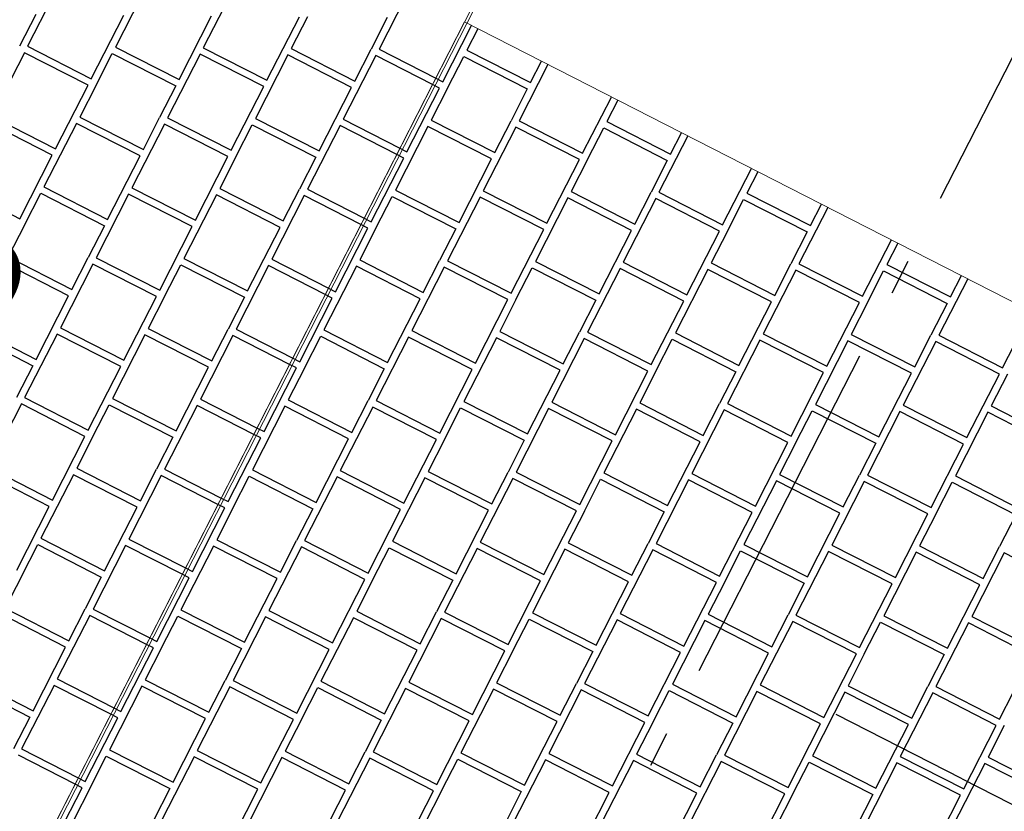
# Model space of a CAD drawing. Header units: millimetres. Extents: x 91549 to 157794, y 81579 to 142563.
# Tile 91 of 112: x 132993 to 134385, y 120504 to 121624. Entities that reach past the tile are written whole.
import ezdxf
from ezdxf.enums import TextEntityAlignment as Align

# ---------------------------------------------------------------- set-up
doc = ezdxf.new("R2010")
doc.units = ezdxf.units.MM
doc.header["$LTSCALE"] = 0.5
doc.header["$MEASUREMENT"] = 0
doc.linetypes.add('Akselinje', pattern=[1500, 1000, -200, 100, -200])
doc.linetypes.add('PLINE', pattern=[0])
doc.layers.add('256- Faste himlinger og overflatebehandling(Nye konstruksjoner)', color=7, linetype='Continuous', lineweight=0)
for name, color, linetype in [('761- Veger (kjøreveger_ sykkel- og gangveier mv) (Skravur)(Nye konstruksjoner)', 7, 'Continuous'), ('761- Veger (kjøreveger_ sykkel- og gangveier mv)(Nye konstruksjoner)', 7, 'Continuous'), ('82-- Modullinjer(Nye konstruksjoner)', 7, 'Continuous'), ('842-M___1_100 Målsetting bygning(Nye konstruksjoner)', 7, 'Continuous')]:
    doc.layers.add(name, color=color, linetype=linetype)
doc.styles.add('GENERATED_STYLE_1', font='arial.ttf')
doc.styles.add('GENERATED_STYLE_2', font='arial.ttf')
doc.dimstyles.new('GENERATED_STYLE__5', dxfattribs={"dimtxt": 200, "dimasz": 190, "dimexe": 0.18, "dimexo": 4000, "dimgap": 0, "dimtad": 1, "dimdec": 0, "dimzin": 0, "dimdsep": 46, "dimtxsty": 'GENERATED_STYLE_1', "dimblk": 'ARROWHEAD_6', "dimblk1": 'ARROWHEAD_6', "dimblk2": 'ARROWHEAD_6', "dimcen": 0.09, "dimclrd": 256, "dimclre": 256, "dimclrt": 256, "dimadec": 1, "dimazin": 0, "dimtfac": 1, "dimtdec": 4, "dimtmove": 0, "dimatfit": 3, "dimfxl": 1, "dimtolj": 1, "dimtzin": 0, "dimarcsym": 0})

# ---------------------------------------------------------------- blocks, each defined once
blk = doc.blocks.new('*X32', base_point=(-1071196.2, -15782375.2))
at = {"layer": '761- Veger (kjøreveger_ sykkel- og gangveier mv) (Skravur)(Nye konstruksjoner)', "linetype": 'PLINE'}
for p, q in [((133049.7, 121676.2), (133003.8, 121586.2)), ((133174, 121675.1), (133128, 121585.2)), ((133298.2, 121674.1), (133252.2, 121584.1)), ((133546.6, 121671.9), (133500.6, 121582)), ((133015.5, 121631.3), (132992.5, 121586.3)), ((133093.8, 121540.3), (133139.7, 121630.2)), ((133218, 121539.2), (133263.9, 121629.2)), ((133342.2, 121538.2), (133388.1, 121628.1)), ((133399.4, 121628), (133376.4, 121583)), ((133512.3, 121627), (133489.4, 121582.1)), ((132999.2, 121577.2), (132953.3, 121487.3)), ((133089.2, 121531.3), (132999.2, 121577.2)), ((133003.8, 121586.2), (133093.8, 121540.3)), ((133128, 121585.2), (133218, 121539.2)), ((133252.2, 121584.1), (133342.2, 121538.2)), ((133376.4, 121583), (133466.4, 121537.1)), ((133466.4, 121537.1), (133489.4, 121582.1)), ((133500.6, 121582), (133580.8, 121541.1)), ((133100.5, 121531.2), (133123.4, 121576.2)), ((133123.4, 121576.2), (133213.4, 121530.2)), ((133247.6, 121575.1), (133201.7, 121485.2)), ((133337.6, 121529.2), (133247.6, 121575.1)), ((133371.8, 121574), (133325.9, 121484.1)), ((133461.8, 121528.1), (133371.8, 121574)), ((133496, 121573), (133450.1, 121483)), ((133576.2, 121532.1), (133496, 121573)), ((133043.2, 121441.4), (133089.2, 121531.3)), ((133100.5, 121531.2), (133077.5, 121486.2)), ((133213.4, 121530.2), (133190.4, 121485.3)), ((133291.6, 121439.2), (133337.6, 121529.2)), ((133415.8, 121438.2), (133461.8, 121528.1)), ((132953.3, 121487.3), (133043.2, 121441.4)), ((133077.5, 121486.2), (133167.4, 121440.3)), ((133167.4, 121440.3), (133190.4, 121485.3)), ((133201.7, 121485.2), (133291.6, 121439.2)), ((133325.9, 121484.1), (133415.8, 121438.2)), ((133450.1, 121483), (133530.2, 121442.1)), ((133038.6, 121432.4), (132948.7, 121478.3)), ((133072.9, 121477.2), (133026.9, 121387.3)), ((133162.8, 121431.3), (133072.9, 121477.2)), ((133197.1, 121476.2), (133151.2, 121386.2)), ((133287, 121430.2), (133197.1, 121476.2)), ((133298.3, 121430.1), (133321.3, 121475.1)), ((133321.3, 121475.1), (133411.3, 121429.2)), ((133445.5, 121474), (133399.6, 121384.1)), ((133525.6, 121433.1), (133445.5, 121474)), ((132992.7, 121342.4), (133038.6, 121432.4)), ((133116.9, 121341.3), (133162.8, 121431.3)), ((133241.1, 121340.3), (133287, 121430.2)), ((133298.3, 121430.1), (133275.4, 121385.2)), ((133411.3, 121429.2), (133388.3, 121384.2)), ((132902.7, 121388.4), (132992.7, 121342.4)), ((133026.9, 121387.3), (133116.9, 121341.3)), ((133151.2, 121386.2), (133241.1, 121340.3)), ((133275.4, 121385.2), (133365.3, 121339.2)), ((133365.3, 121339.2), (133388.3, 121384.2)), ((133399.6, 121384.1), (133479.7, 121343.2)), ((132999.4, 121333.3), (133022.4, 121378.3)), ((133022.4, 121378.3), (133112.3, 121332.4)), ((133146.6, 121377.2), (133100.6, 121287.3)), ((133236.5, 121331.3), (133146.6, 121377.2)), ((133270.8, 121376.2), (133224.8, 121286.2)), ((133360.7, 121330.2), (133270.8, 121376.2)), ((133395, 121375.1), (133349, 121285.2)), ((133475.1, 121334.2), (133395, 121375.1)), ((132999.4, 121333.3), (132976.4, 121288.3)), ((133112.3, 121332.4), (133089.3, 121287.4)), ((133190.6, 121241.3), (133236.5, 121331.3)), ((133314.8, 121240.3), (133360.7, 121330.2)), ((132976.4, 121288.3), (133066.4, 121242.4)), ((133066.4, 121242.4), (133089.3, 121287.4)), ((133100.6, 121287.3), (133190.6, 121241.3)), ((133224.8, 121286.2), (133314.8, 121240.3)), ((133349, 121285.2), (133429.1, 121244.2)), ((133061.8, 121233.4), (132971.8, 121279.4)), ((133096, 121278.3), (133050.1, 121188.3)), ((133186, 121232.3), (133096, 121278.3)), ((133197.3, 121232.3), (133220.2, 121277.2)), ((133220.2, 121277.2), (133310.2, 121231.3)), ((133344.4, 121276.2), (133298.5, 121186.2)), ((133424.6, 121235.2), (133344.4, 121276.2)), ((133015.8, 121143.5), (133061.8, 121233.4)), ((133140, 121142.4), (133186, 121232.3)), ((133197.3, 121232.3), (133174.3, 121187.3)), ((133310.2, 121231.3), (133287.2, 121186.3)), ((132925.9, 121189.4), (133015.8, 121143.5)), ((133050.1, 121188.3), (133140, 121142.4)), ((132921.3, 121180.4), (133011.2, 121134.5)), ((133045.5, 121179.3), (132999.5, 121089.4)), ((133135.4, 121133.4), (133045.5, 121179.3)), ((133169.7, 121178.3), (133123.8, 121088.3)), ((133259.6, 121132.3), (133169.7, 121178.3)), ((133174.3, 121187.3), (133264.2, 121141.3)), ((133293.9, 121177.2), (133248, 121087.3)), ((133264.2, 121141.3), (133287.2, 121186.3)), ((133374, 121136.3), (133293.9, 121177.2)), ((133298.5, 121186.2), (133378.6, 121145.3)), ((133011.2, 121134.5), (132988.3, 121089.5)), ((133089.5, 121043.5), (133135.4, 121133.4)), ((133213.7, 121042.4), (133259.6, 121132.3)), ((132995, 121080.4), (132949, 120990.5)), ((133084.9, 121034.5), (132995, 121080.4)), ((132999.5, 121089.4), (133089.5, 121043.5)), ((133096.2, 121034.4), (133119.2, 121079.3)), ((133119.2, 121079.3), (133209.1, 121033.4)), ((133123.8, 121088.3), (133213.7, 121042.4)), ((133243.4, 121078.3), (133197.4, 120988.3)), ((133323.5, 121037.4), (133243.4, 121078.3)), ((133248, 121087.3), (133328.1, 121046.4)), ((133039, 120944.5), (133084.9, 121034.5)), ((133096.2, 121034.4), (133073.2, 120989.4)), ((133209.1, 121033.4), (133186.1, 120988.4)), ((133034.4, 120935.5), (132944.4, 120981.5)), ((132949, 120990.5), (133039, 120944.5)), ((133068.6, 120980.4), (133022.7, 120890.5)), ((133158.6, 120934.5), (133068.6, 120980.4)), ((133073.2, 120989.4), (133163.2, 120943.5)), ((133192.8, 120979.3), (133146.9, 120889.4)), ((133163.2, 120943.5), (133186.1, 120988.4)), ((133272.9, 120938.4), (133192.8, 120979.3)), ((133197.4, 120988.3), (133277.5, 120947.4)), ((132988.4, 120845.6), (133034.4, 120935.5)), ((133112.6, 120844.5), (133158.6, 120934.5)), ((132995.1, 120836.5), (133018.1, 120881.5)), ((133018.1, 120881.5), (133108, 120835.5)), ((133022.7, 120890.5), (133112.6, 120844.5)), ((133146.9, 120889.4), (133227, 120848.5)), ((133142.3, 120880.4), (133096.4, 120790.4)), ((133222.4, 120839.5), (133142.3, 120880.4)), ((132995.1, 120836.5), (132972.1, 120791.5)), ((133108, 120835.5), (133085.1, 120790.5)), ((132972.1, 120791.5), (133062.1, 120745.6)), ((133062.1, 120745.6), (133085.1, 120790.5)), ((133096.4, 120790.4), (133176.5, 120749.5)), ((133057.5, 120736.6), (132967.6, 120782.5)), ((133091.8, 120781.5), (133045.8, 120691.5)), ((133171.9, 120740.5), (133091.8, 120781.5)), ((133011.6, 120646.6), (133057.5, 120736.6)), ((132921.6, 120692.6), (133011.6, 120646.6)), ((133045.8, 120691.5), (133125.9, 120650.6)), ((132917, 120683.6), (133007, 120637.6)), ((133041.2, 120682.5), (132995.3, 120592.6)), ((133121.3, 120641.6), (133041.2, 120682.5)), ((133007, 120637.6), (132984, 120592.7)), ((132995.3, 120592.6), (133075.4, 120551.6)), ((133070.8, 120542.7), (132990.7, 120583.6))]:
    blk.add_line(p, q, dxfattribs=at)
blk = doc.blocks.new('*X34', base_point=(-1071196.2, -15782375.2))
at = {"layer": '761- Veger (kjøreveger_ sykkel- og gangveier mv) (Skravur)(Nye konstruksjoner)', "linetype": 'PLINE'}
for p, q in [((133590.6, 121536), (133631.3, 121615.6)), ((133640.3, 121611), (133624.9, 121580.9)), ((133624.9, 121580.9), (133714.8, 121534.9)), ((133597.3, 121526.9), (133620.3, 121571.9)), ((133620.3, 121571.9), (133710.2, 121526)), ((133714.8, 121534.9), (133730.2, 121565.1)), ((133739.2, 121560.5), (133698.6, 121480.9)), ((133580.8, 121541.1), (133590.6, 121536)), ((133540.1, 121437.1), (133586, 121527)), ((133597.3, 121526.9), (133574.4, 121481.9)), ((133586, 121527), (133576.2, 121532.1)), ((133710.2, 121526), (133687.3, 121481)), ((133788.5, 121434.9), (133829.2, 121514.5)), ((133838.2, 121509.9), (133822.8, 121479.8)), ((133574.4, 121481.9), (133664.3, 121436)), ((133664.3, 121436), (133687.3, 121481)), ((133698.6, 121480.9), (133788.5, 121434.9)), ((133822.8, 121479.8), (133912.7, 121433.9)), ((133569.8, 121473), (133523.8, 121383)), ((133659.7, 121427), (133569.8, 121473)), ((133694, 121471.9), (133648, 121381.9)), ((133783.9, 121425.9), (133694, 121471.9)), ((133795.2, 121425.9), (133818.2, 121470.8)), ((133818.2, 121470.8), (133908.1, 121424.9)), ((133937.1, 121459.4), (133896.4, 121379.8)), ((133912.7, 121433.9), (133928.1, 121464)), ((133530.2, 121442.1), (133540.1, 121437.1)), ((133489.6, 121338.1), (133535.5, 121428.1)), ((133535.5, 121428.1), (133525.6, 121433.1)), ((133613.8, 121337.1), (133659.7, 121427)), ((133738, 121336), (133783.9, 121425.9)), ((133795.2, 121425.9), (133772.2, 121380.9)), ((133908.1, 121424.9), (133885.2, 121379.9)), ((133986.4, 121333.9), (134027.1, 121413.5)), ((134036, 121408.9), (134020.7, 121378.7)), ((133523.8, 121383), (133613.8, 121337.1)), ((133496.3, 121329), (133519.2, 121374)), ((133519.2, 121374), (133609.2, 121328.1)), ((133643.4, 121372.9), (133597.5, 121283)), ((133733.4, 121327), (133643.4, 121372.9)), ((133648, 121381.9), (133738, 121336)), ((133767.6, 121371.9), (133721.7, 121281.9)), ((133857.6, 121325.9), (133767.6, 121371.9)), ((133772.2, 121380.9), (133862.2, 121334.9)), ((133891.9, 121370.8), (133845.9, 121280.9)), ((133862.2, 121334.9), (133885.2, 121379.9)), ((133981.8, 121324.9), (133891.9, 121370.8)), ((133896.4, 121379.8), (133986.4, 121333.9)), ((133993.1, 121324.8), (134016.1, 121369.8)), ((134016.1, 121369.8), (134106, 121323.8)), ((134020.7, 121378.7), (134110.6, 121332.8)), ((134135, 121358.3), (134094.3, 121278.7)), ((134110.6, 121332.8), (134126, 121362.9)), ((133479.7, 121343.2), (133489.6, 121338.1)), ((133439, 121239.2), (133485, 121329.1)), ((133496.3, 121329), (133473.3, 121284.1)), ((133485, 121329.1), (133475.1, 121334.2)), ((133609.2, 121328.1), (133586.2, 121283.1)), ((133687.4, 121237.1), (133733.4, 121327)), ((133811.7, 121236), (133857.6, 121325.9)), ((133935.9, 121234.9), (133981.8, 121324.9)), ((133993.1, 121324.8), (133970.1, 121279.8)), ((134106, 121323.8), (134083, 121278.8)), ((134184.3, 121232.8), (134224.9, 121312.4)), ((134233.9, 121307.8), (134218.5, 121277.7)), ((133468.7, 121275.1), (133422.8, 121185.1)), ((133558.6, 121229.1), (133468.7, 121275.1)), ((133473.3, 121284.1), (133563.2, 121238.1)), ((133592.9, 121274), (133547, 121184.1)), ((133563.2, 121238.1), (133586.2, 121283.1)), ((133682.8, 121228.1), (133592.9, 121274)), ((133597.5, 121283), (133687.4, 121237.1)), ((133694.1, 121228), (133717.1, 121272.9)), ((133717.1, 121272.9), (133807.1, 121227)), ((133721.7, 121281.9), (133811.7, 121236)), ((133841.3, 121271.9), (133795.4, 121181.9)), ((133931.3, 121225.9), (133841.3, 121271.9)), ((133845.9, 121280.9), (133935.9, 121234.9)), ((133970.1, 121279.8), (134060.1, 121233.9)), ((134060.1, 121233.9), (134083, 121278.8)), ((134094.3, 121278.7), (134184.3, 121232.8)), ((134218.5, 121277.7), (134308.5, 121231.7)), ((133965.5, 121270.8), (133919.6, 121180.9)), ((134055.5, 121224.9), (133965.5, 121270.8)), ((134089.7, 121269.7), (134043.8, 121179.8)), ((134179.7, 121223.8), (134089.7, 121269.7)), ((134191, 121223.7), (134213.9, 121268.7)), ((134213.9, 121268.7), (134303.9, 121222.7)), ((134332.9, 121257.3), (134292.2, 121177.7)), ((134308.5, 121231.7), (134323.9, 121261.9)), ((133429.1, 121244.2), (133439, 121239.2)), ((133388.5, 121140.2), (133434.4, 121230.2)), ((133434.4, 121230.2), (133424.6, 121235.2)), ((133512.7, 121139.2), (133558.6, 121229.1)), ((133636.9, 121138.1), (133682.8, 121228.1)), ((133694.1, 121228), (133671.2, 121183)), ((133807.1, 121227), (133784.1, 121182)), ((133885.3, 121136), (133931.3, 121225.9)), ((134009.5, 121134.9), (134055.5, 121224.9)), ((134133.7, 121133.9), (134179.7, 121223.8)), ((134191, 121223.7), (134168, 121178.7)), ((134303.9, 121222.7), (134280.9, 121177.8)), ((134382.2, 121131.7), (134422.8, 121211.3)), ((133395.2, 121131.2), (133418.2, 121176.1)), ((133418.2, 121176.1), (133508.1, 121130.2)), ((133422.8, 121185.1), (133512.7, 121139.2)), ((133542.4, 121175.1), (133496.4, 121085.1)), ((133632.3, 121129.1), (133542.4, 121175.1)), ((133547, 121184.1), (133636.9, 121138.1)), ((133666.6, 121174), (133620.6, 121084.1)), ((133756.5, 121128.1), (133666.6, 121174)), ((133671.2, 121183), (133761.1, 121137.1)), ((133761.1, 121137.1), (133784.1, 121182)), ((133795.4, 121181.9), (133885.3, 121136)), ((133919.6, 121180.9), (134009.5, 121134.9)), ((134043.8, 121179.8), (134133.7, 121133.9)), ((134168, 121178.7), (134258, 121132.8)), ((134258, 121132.8), (134280.9, 121177.8)), ((134292.2, 121177.7), (134382.2, 121131.7)), ((133790.8, 121172.9), (133744.8, 121083)), ((133880.7, 121127), (133790.8, 121172.9)), ((133892, 121126.9), (133915, 121171.9)), ((133915, 121171.9), (134004.9, 121125.9)), ((134039.2, 121170.8), (133993.3, 121080.9)), ((134129.1, 121124.9), (134039.2, 121170.8)), ((134163.4, 121169.7), (134117.5, 121079.8)), ((134253.4, 121123.8), (134163.4, 121169.7)), ((134287.6, 121168.7), (134241.7, 121078.7)), ((134377.6, 121122.7), (134287.6, 121168.7)), ((133383.9, 121131.3), (133374, 121136.3)), ((133378.6, 121145.3), (133388.5, 121140.2)), ((133338, 121041.3), (133383.9, 121131.3)), ((133395.2, 121131.2), (133372.2, 121086.2)), ((133508.1, 121130.2), (133485.1, 121085.2)), ((133586.4, 121039.2), (133632.3, 121129.1)), ((133710.6, 121038.1), (133756.5, 121128.1)), ((133834.8, 121037), (133880.7, 121127)), ((133892, 121126.9), (133869.1, 121081.9)), ((134004.9, 121125.9), (133982, 121081)), ((134083.2, 121034.9), (134129.1, 121124.9)), ((134207.4, 121033.9), (134253.4, 121123.8)), ((134331.6, 121032.8), (134377.6, 121122.7)), ((134388.9, 121122.6), (134365.9, 121077.7)), ((133367.6, 121077.2), (133321.7, 120987.2)), ((133457.6, 121031.2), (133367.6, 121077.2)), ((133372.2, 121086.2), (133462.2, 121040.2)), ((133491.8, 121076.1), (133445.9, 120986.2)), ((133462.2, 121040.2), (133485.1, 121085.2)), ((133581.8, 121030.2), (133491.8, 121076.1)), ((133496.4, 121085.1), (133586.4, 121039.2)), ((133620.6, 121084.1), (133710.6, 121038.1)), ((133744.8, 121083), (133834.8, 121037)), ((133869.1, 121081.9), (133959, 121036)), ((133959, 121036), (133982, 121081)), ((133993.3, 121080.9), (134083.2, 121034.9)), ((134117.5, 121079.8), (134207.4, 121033.9)), ((134241.7, 121078.7), (134331.6, 121032.8)), ((134365.9, 121077.7), (134455.8, 121031.7)), ((133593.1, 121030.1), (133616, 121075.1)), ((133616, 121075.1), (133706, 121029.1)), ((133740.2, 121074), (133694.3, 120984)), ((133830.2, 121028.1), (133740.2, 121074)), ((133864.5, 121072.9), (133818.5, 120983)), ((133954.4, 121027), (133864.5, 121072.9)), ((133988.7, 121071.9), (133942.7, 120981.9)), ((134078.6, 121025.9), (133988.7, 121071.9)), ((134089.9, 121025.8), (134112.9, 121070.8)), ((134112.9, 121070.8), (134202.8, 121024.9)), ((134237.1, 121069.7), (134191.1, 120979.8)), ((134327, 121023.8), (134237.1, 121069.7)), ((134361.3, 121068.7), (134315.4, 120978.7)), ((134451.2, 121022.7), (134361.3, 121068.7)), ((133333.4, 121032.3), (133323.5, 121037.4)), ((133328.1, 121046.4), (133338, 121041.3)), ((133287.4, 120942.4), (133333.4, 121032.3)), ((133411.6, 120941.3), (133457.6, 121031.2)), ((133535.8, 120940.2), (133581.8, 121030.2)), ((133593.1, 121030.1), (133570.1, 120985.1)), ((133706, 121029.1), (133683, 120984.1)), ((133784.3, 120938.1), (133830.2, 121028.1)), ((133908.5, 120937), (133954.4, 121027)), ((134032.7, 120936), (134078.6, 121025.9)), ((134089.9, 121025.8), (134066.9, 120980.9)), ((134202.8, 121024.9), (134179.9, 120979.9)), ((134281.1, 120933.8), (134327, 121023.8)), ((133321.7, 120987.2), (133411.6, 120941.3)), ((133445.9, 120986.2), (133535.8, 120940.2)), ((133570.1, 120985.1), (133660, 120939.2)), ((133660, 120939.2), (133683, 120984.1)), ((133694.3, 120984), (133784.3, 120938.1)), ((133818.5, 120983), (133908.5, 120937)), ((133942.7, 120981.9), (134032.7, 120936)), ((134066.9, 120980.9), (134156.9, 120934.9)), ((134156.9, 120934.9), (134179.9, 120979.9)), ((134191.1, 120979.8), (134281.1, 120933.8)), ((134315.4, 120978.7), (134405.3, 120932.8)), ((133294.1, 120933.3), (133317.1, 120978.2)), ((133317.1, 120978.2), (133407, 120932.3)), ((133441.3, 120977.2), (133395.4, 120887.2)), ((133531.2, 120931.2), (133441.3, 120977.2)), ((133565.5, 120976.1), (133519.6, 120886.2)), ((133655.4, 120930.2), (133565.5, 120976.1)), ((133689.7, 120975.1), (133643.8, 120885.1)), ((133779.7, 120929.1), (133689.7, 120975.1)), ((133791, 120929), (133813.9, 120974)), ((133813.9, 120974), (133903.9, 120928)), ((133938.1, 120972.9), (133892.2, 120883)), ((134028.1, 120927), (133938.1, 120972.9)), ((134062.3, 120971.9), (134016.4, 120881.9)), ((134152.3, 120925.9), (134062.3, 120971.9)), ((134186.5, 120970.8), (134140.6, 120880.8)), ((134276.5, 120924.9), (134186.5, 120970.8)), ((134287.8, 120924.8), (134310.8, 120969.7)), ((134310.8, 120969.7), (134400.7, 120923.8)), ((133282.8, 120933.4), (133272.9, 120938.4)), ((133277.5, 120947.4), (133287.4, 120942.4)), ((133236.9, 120843.4), (133282.8, 120933.4)), ((133294.1, 120933.3), (133271.1, 120888.3)), ((133407, 120932.3), (133384.1, 120887.3)), ((133485.3, 120841.3), (133531.2, 120931.2)), ((133609.5, 120840.2), (133655.4, 120930.2)), ((133733.7, 120839.2), (133779.7, 120929.1)), ((133791, 120929), (133768, 120884)), ((133903.9, 120928), (133880.9, 120883.1)), ((133982.1, 120837), (134028.1, 120927)), ((134106.3, 120836), (134152.3, 120925.9)), ((134230.6, 120834.9), (134276.5, 120924.9)), ((134287.8, 120924.8), (134264.8, 120879.8)), ((134400.7, 120923.8), (134377.7, 120878.8)), ((133271.1, 120888.3), (133361.1, 120842.4)), ((133361.1, 120842.4), (133384.1, 120887.3)), ((133395.4, 120887.2), (133485.3, 120841.3)), ((133519.6, 120886.2), (133609.5, 120840.2)), ((133643.8, 120885.1), (133733.7, 120839.2)), ((133768, 120884), (133857.9, 120838.1)), ((133857.9, 120838.1), (133880.9, 120883.1)), ((133892.2, 120883), (133982.1, 120837)), ((134016.4, 120881.9), (134106.3, 120836)), ((133266.5, 120879.3), (133220.6, 120789.4)), ((133356.5, 120833.4), (133266.5, 120879.3)), ((133390.8, 120878.2), (133344.8, 120788.3)), ((133480.7, 120832.3), (133390.8, 120878.2)), ((133492, 120832.2), (133515, 120877.2)), ((133515, 120877.2), (133604.9, 120831.2)), ((133639.2, 120876.1), (133593.2, 120786.2)), ((133729.1, 120830.2), (133639.2, 120876.1)), ((133763.4, 120875), (133717.4, 120785.1)), ((133853.3, 120829.1), (133763.4, 120875)), ((133887.6, 120874), (133841.7, 120784)), ((133977.5, 120828), (133887.6, 120874)), ((133988.8, 120827.9), (134011.8, 120872.9)), ((134011.8, 120872.9), (134101.7, 120827)), ((134136, 120871.9), (134090.1, 120781.9)), ((134226, 120825.9), (134136, 120871.9)), ((134140.6, 120880.8), (134230.6, 120834.9)), ((134260.2, 120870.8), (134214.3, 120780.8)), ((134350.2, 120824.8), (134260.2, 120870.8)), ((134264.8, 120879.8), (134354.8, 120833.8)), ((134384.4, 120869.7), (134338.5, 120779.8)), ((134354.8, 120833.8), (134377.7, 120878.8)), ((134474.4, 120823.8), (134384.4, 120869.7)), ((133232.3, 120834.4), (133222.4, 120839.5)), ((133227, 120848.5), (133236.9, 120843.4)), ((133186.3, 120744.5), (133232.3, 120834.4)), ((133310.6, 120743.4), (133356.5, 120833.4)), ((133434.8, 120742.4), (133480.7, 120832.3)), ((133492, 120832.2), (133469, 120787.2)), ((133604.9, 120831.2), (133581.9, 120786.3)), ((133683.2, 120740.2), (133729.1, 120830.2)), ((133807.4, 120739.2), (133853.3, 120829.1)), ((133931.6, 120738.1), (133977.5, 120828)), ((133988.8, 120827.9), (133965.9, 120783)), ((134101.7, 120827), (134078.8, 120782)), ((134180, 120736), (134226, 120825.9)), ((134304.2, 120734.9), (134350.2, 120824.8)), ((133220.6, 120789.4), (133310.6, 120743.4)), ((133344.8, 120788.3), (133434.8, 120742.4)), ((133469, 120787.2), (133559, 120741.3)), ((133559, 120741.3), (133581.9, 120786.3)), ((133593.2, 120786.2), (133683.2, 120740.2)), ((133717.4, 120785.1), (133807.4, 120739.2)), ((133841.7, 120784), (133931.6, 120738.1)), ((133193, 120735.4), (133216, 120780.4)), ((133216, 120780.4), (133306, 120734.4)), ((133340.2, 120779.3), (133294.3, 120689.4)), ((133430.2, 120733.4), (133340.2, 120779.3)), ((133464.4, 120778.2), (133418.5, 120688.3)), ((133554.4, 120732.3), (133464.4, 120778.2)), ((133588.6, 120777.2), (133542.7, 120687.2)), ((133678.6, 120731.2), (133588.6, 120777.2)), ((133689.9, 120731.1), (133712.8, 120776.1)), ((133712.8, 120776.1), (133802.8, 120730.2)), ((133837.1, 120775), (133791.1, 120685.1)), ((133927, 120729.1), (133837.1, 120775)), ((133961.3, 120774), (133915.3, 120684)), ((134051.2, 120728), (133961.3, 120774)), ((133965.9, 120783), (134055.8, 120737)), ((134085.5, 120772.9), (134039.5, 120683)), ((134055.8, 120737), (134078.8, 120782)), ((134175.4, 120727), (134085.5, 120772.9)), ((134090.1, 120781.9), (134180, 120736)), ((134186.7, 120726.9), (134209.7, 120771.8)), ((134209.7, 120771.8), (134299.6, 120725.9)), ((134214.3, 120780.8), (134304.2, 120734.9)), ((134333.9, 120770.8), (134288, 120680.8)), ((134423.8, 120724.8), (134333.9, 120770.8)), ((134338.5, 120779.8), (134428.4, 120733.8)), ((133176.5, 120749.5), (133186.3, 120744.5)), ((133135.8, 120645.5), (133181.8, 120735.5)), ((133193, 120735.4), (133170.1, 120690.4)), ((133181.8, 120735.5), (133171.9, 120740.5)), ((133306, 120734.4), (133283, 120689.5)), ((133384.2, 120643.4), (133430.2, 120733.4)), ((133508.4, 120642.3), (133554.4, 120732.3)), ((133632.6, 120641.3), (133678.6, 120731.2)), ((133689.9, 120731.1), (133666.9, 120686.2)), ((133802.8, 120730.2), (133779.8, 120685.2)), ((133881.1, 120639.2), (133927, 120729.1)), ((134005.3, 120638.1), (134051.2, 120728)), ((134129.5, 120637), (134175.4, 120727)), ((134186.7, 120726.9), (134163.7, 120681.9)), ((134299.6, 120725.9), (134276.7, 120680.9)), ((134377.9, 120634.9), (134423.8, 120724.8)), ((133170.1, 120690.4), (133260, 120644.5)), ((133260, 120644.5), (133283, 120689.5)), ((133294.3, 120689.4), (133384.2, 120643.4)), ((133418.5, 120688.3), (133508.4, 120642.3)), ((133542.7, 120687.2), (133632.6, 120641.3)), ((133165.5, 120681.4), (133119.5, 120591.5)), ((133255.4, 120635.5), (133165.5, 120681.4)), ((133289.7, 120680.4), (133243.7, 120590.4)), ((133379.6, 120634.4), (133289.7, 120680.4)), ((133390.9, 120634.3), (133413.9, 120679.3)), ((133413.9, 120679.3), (133503.8, 120633.4)), ((133538.1, 120678.2), (133492.2, 120588.3)), ((133628.1, 120632.3), (133538.1, 120678.2)), ((133662.3, 120677.2), (133616.4, 120587.2)), ((133752.3, 120631.2), (133662.3, 120677.2)), ((133666.9, 120686.2), (133756.9, 120640.2)), ((133786.5, 120676.1), (133740.6, 120586.2)), ((133756.9, 120640.2), (133779.8, 120685.2)), ((133876.5, 120630.2), (133786.5, 120676.1)), ((133791.1, 120685.1), (133881.1, 120639.2)), ((133887.8, 120630.1), (133910.7, 120675)), ((133910.7, 120675), (134000.7, 120629.1)), ((133915.3, 120684), (134005.3, 120638.1)), ((134034.9, 120674), (133989, 120584)), ((134124.9, 120628), (134034.9, 120674)), ((134039.5, 120683), (134129.5, 120637)), ((134159.1, 120672.9), (134113.2, 120583)), ((134249.1, 120627), (134159.1, 120672.9)), ((134163.7, 120681.9), (134253.7, 120636)), ((134253.7, 120636), (134276.7, 120680.9)), ((134288, 120680.8), (134377.9, 120634.9)), ((134283.4, 120671.8), (134237.4, 120581.9)), ((134373.3, 120625.9), (134283.4, 120671.8)), ((133125.9, 120650.6), (133135.8, 120645.5)), ((133085.3, 120546.6), (133131.2, 120636.5)), ((133131.2, 120636.5), (133121.3, 120641.6)), ((133209.5, 120545.5), (133255.4, 120635.5)), ((133333.7, 120544.5), (133379.6, 120634.4)), ((133390.9, 120634.3), (133368, 120589.3)), ((133503.8, 120633.4), (133480.9, 120588.4)), ((133582.1, 120542.3), (133628.1, 120632.3)), ((133706.3, 120541.3), (133752.3, 120631.2)), ((133830.5, 120540.2), (133876.5, 120630.2)), ((133887.8, 120630.1), (133864.8, 120585.1)), ((134000.7, 120629.1), (133977.7, 120584.1)), ((134078.9, 120538.1), (134124.9, 120628)), ((134203.2, 120537), (134249.1, 120627)), ((134327.4, 120536), (134373.3, 120625.9)), ((134384.6, 120625.8), (134361.6, 120580.8)), ((133119.5, 120591.5), (133209.5, 120545.5)), ((133243.7, 120590.4), (133333.7, 120544.5)), ((133368, 120589.3), (133457.9, 120543.4)), ((133092, 120537.5), (133114.9, 120582.5)), ((133114.9, 120582.5), (133204.9, 120536.5)), ((133239.2, 120581.4), (133193.2, 120491.5)), ((133329.1, 120535.5), (133239.2, 120581.4)), ((133363.4, 120580.4), (133317.4, 120490.4)), ((133453.3, 120534.4), (133363.4, 120580.4)), ((133487.6, 120579.3), (133441.6, 120489.3)), ((133457.9, 120543.4), (133480.9, 120588.4)), ((133577.5, 120533.3), (133487.6, 120579.3)), ((133492.2, 120588.3), (133582.1, 120542.3)), ((133588.8, 120533.3), (133611.8, 120578.2)), ((133611.8, 120578.2), (133701.7, 120532.3)), ((133616.4, 120587.2), (133706.3, 120541.3)), ((133736, 120577.2), (133690, 120487.2)), ((133825.9, 120531.2), (133736, 120577.2)), ((133740.6, 120586.2), (133830.5, 120540.2)), ((133860.2, 120576.1), (133814.3, 120486.1)), ((133950.1, 120530.2), (133860.2, 120576.1)), ((133864.8, 120585.1), (133954.7, 120539.1)), ((133984.4, 120575), (133938.5, 120485.1)), ((133954.7, 120539.1), (133977.7, 120584.1)), ((134074.4, 120529.1), (133984.4, 120575)), ((133989, 120584), (134078.9, 120538.1)), ((134113.2, 120583), (134203.2, 120537)), ((134237.4, 120581.9), (134327.4, 120536)), ((134361.6, 120580.8), (134451.6, 120534.9)), ((134085.6, 120529), (134108.6, 120574)), ((134108.6, 120574), (134198.6, 120528)), ((134232.8, 120572.9), (134186.9, 120483)), ((134322.8, 120527), (134232.8, 120572.9)), ((134357, 120571.8), (134311.1, 120481.9)), ((134447, 120525.9), (134357, 120571.8)), ((133075.4, 120551.6), (133085.3, 120546.6)), ((133034.7, 120447.7), (133080.7, 120537.6)), ((133092, 120537.5), (133069, 120492.5)), ((133080.7, 120537.6), (133070.8, 120542.7)), ((133204.9, 120536.5), (133181.9, 120491.6)), ((133283.2, 120445.5), (133329.1, 120535.5)), ((133407.4, 120444.5), (133453.3, 120534.4)), ((133531.6, 120443.4), (133577.5, 120533.3)), ((133588.8, 120533.3), (133565.8, 120488.3)), ((133701.7, 120532.3), (133678.8, 120487.3)), ((133780, 120441.3), (133825.9, 120531.2)), ((133904.2, 120440.2), (133950.1, 120530.2)), ((134028.4, 120439.1), (134074.4, 120529.1)), ((134085.6, 120529), (134062.7, 120484)), ((134198.6, 120528), (134175.6, 120483)), ((134276.8, 120437), (134322.8, 120527))]:
    blk.add_line(p, q, dxfattribs=at)
blk = doc.blocks.new('Standard grid marker[48]_1', base_point=(134147, 120641.4))
at = {"layer": '82-- Modullinjer(Nye konstruksjoner)', "linetype": 'Akselinje'}
for q in [(134147, 120641.4), (150294.8, 112393.7)]:
    blk.add_line((134325.1, 120550.4), q, dxfattribs=at)
at = {"layer": '82-- Modullinjer(Nye konstruksjoner)', "style": 'GENERATED_STYLE_2'}
blk.add_attdef('AC_MarkerText_1', text='', height=350, rotation=242.9436, dxfattribs=at).set_placement((151145.3, 111879.3), align=Align.TOP_CENTER)
blk = doc.blocks.new('Standard grid marker[52]_1', base_point=(120216.2, 93808.5))
at = {"layer": '82-- Modullinjer(Nye konstruksjoner)', "linetype": 'Akselinje'}
blk.add_line((120307.1, 93986.6), (136894.3, 126461.7), dxfattribs=at)
at = {"layer": '82-- Modullinjer(Nye konstruksjoner)', "style": 'GENERATED_STYLE_2'}
for tag, p in [('AC_MarkerText_1_1', (137439.8, 126889.1)), ('AC_MarkerText_1_0', (120215.8, 93167.2))]:
    blk.add_attdef(tag, text='', height=350, rotation=242.9436, dxfattribs=at).set_placement(p, align=Align.TOP_CENTER)
blk = doc.blocks.new('*D272', base_point=(-1071196.2, -15782375.2))
at = {"layer": '842-M___1_100 Målsetting bygning(Nye konstruksjoner)', "linetype": 'PLINE'}
for p, q in [((133552.9, 122666.3), (133465.7, 122935.4)), ((133509.3, 122800.8), (133577.5, 122934.4)), ((133720.1, 122693.2), (133342.3, 122886.1)), ((131780.8, 119416.7), (133509.3, 122800.8)), ((131737.2, 119551.2), (131824.4, 119282.1)), ((132329.7, 119136.3), (131613.8, 119502)), ((131712.6, 119283.1), (131780.8, 119416.7))]:
    blk.add_line(p, q, dxfattribs=at)
at = {"layer": '842-M___1_100 Målsetting bygning(Nye konstruksjoner)', "insert": (132836.8, 121396.2), "char_height": 200, "attachment_point": 7, "rotation": 242.9436, "style": 'GENERATED_STYLE_1'}
blk.add_mtext('\\A1;{\\pql;\\fArial|b0|i0|c0|p0;\\W1.000000;3\xa0800}', dxfattribs=at)
blk = doc.blocks.new('ARROWHEAD_6')
at = {"linetype": 'Continuous'}
for p, q in [((-0.5, -0.5), (0.5, 0.5)), ((0, 0), (-1, 0))]:
    blk.add_line(p, q, dxfattribs=at)

msp = doc.modelspace()

# ---------------------------------------------------------------- linework, layer by layer
at = {"layer": '256- Faste himlinger og overflatebehandling(Nye konstruksjoner)', "linetype": 'PLINE', "flags": 128}
for points in [[(134076.3, 122511.2), (132347.8, 119127.1)], [(134079.4, 122509.6), (132350.9, 119125.5)], [(132347.8, 119127.1), (133621.4, 121620.7)], [(133621.4, 121620.7), (134761, 121038.6)]]:
    msp.add_lwpolyline(points, dxfattribs=at)

# ---------------------------------------------------------------- block references
at = {"layer": '761- Veger (kjøreveger_ sykkel- og gangveier mv)(Nye konstruksjoner)', "linetype": 'PLINE'}
for name in ['*X32', '*X34']:
    msp.add_blockref(name, (-1071196.2, -15782375.2), dxfattribs=at)
at = {"layer": '82-- Modullinjer(Nye konstruksjoner)', "linetype": 'PLINE'}
for name, p in [('Standard grid marker[52]_1', (120216.2, 93808.5)), ('Standard grid marker[48]_1', (134147, 120641.4))]:
    msp.add_blockref(name, p, dxfattribs=at)

# ---------------------------------------------------------------- dimensions: what is measured, and where the dimension line sits
at = {"layer": '842-M___1_100 Målsetting bygning(Nye konstruksjoner)', "linetype": 'Continuous'}
dim = msp.add_linear_dim(base=(133509.3, 122800.8), p1=(132685.9, 118954.4), p2=(134076.3, 122511.2), angle=62.9436, dimstyle='GENERATED_STYLE__5', dxfattribs=at)
dim.commit()
dim.dimension.update_dxf_attribs({"geometry": '*D272', "text_midpoint": (132769.8, 121045.2), "dimtype": 160, "text_rotation": 242.9436})

doc.saveas('drawing.dxf')
